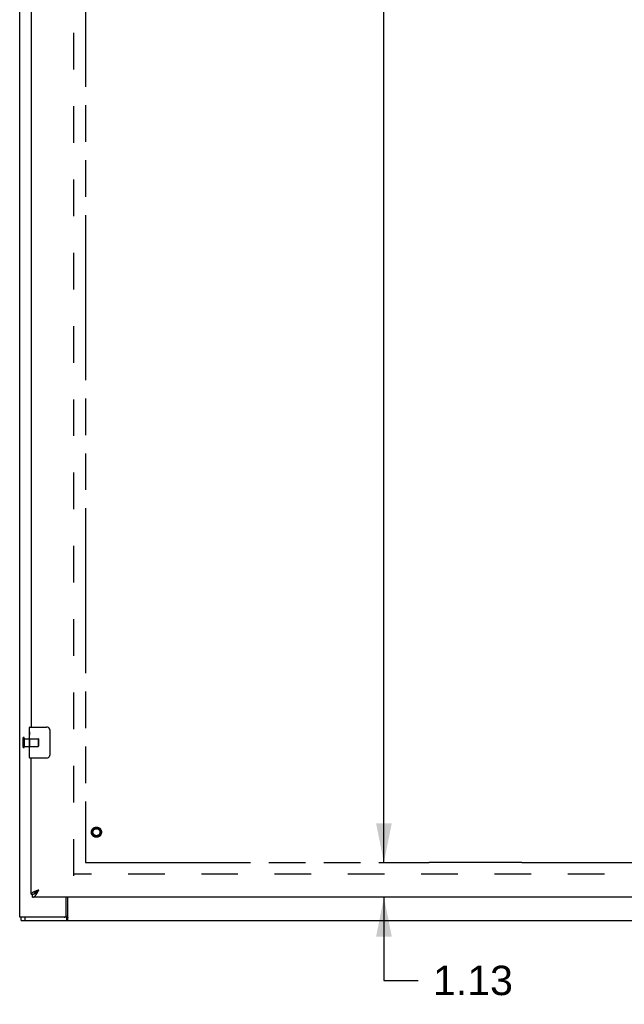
# Model space of a CAD drawing. Header units: inches. Extents: x 0 to 215, y 0 to 139.
# Tile 3 of 91: x 35 to 55, y 30 to 62. Entities that reach past the tile are written whole.
import ezdxf

# ---------------------------------------------------------------- set-up
doc = ezdxf.new("R2010")
doc.units = ezdxf.units.IN
doc.header["$LTSCALE"] = 11.835443
doc.header["$MEASUREMENT"] = 0
doc.linetypes.add('HIDDEN', pattern=[0.2, 0.1, -0.1])
doc.linetypes.add('PHANTOM', pattern=[0.8, 0.45, -0.05, 0.1, -0.05, 0.1, -0.05])
doc.layers.get('0').update_dxf_attribs({"linetype": 'CONTINUOUS'})
for name, color, linetype in [('02___PRT_ALL_AXES', 7, 'CONTINUOUS'), ('AVAILABLE_DOOR_SPACE', 7, 'CONTINUOUS'), ('DEFAULT_2', 8, 'HIDDEN'), ('DIMENSIONS', 7, 'CONTINUOUS')]:
    doc.layers.add(name, color=color, linetype=linetype)
doc.styles.get("Standard").update_dxf_attribs({"font": 'arial.ttf'})
doc.dimstyles.new('DIMSTYLE_1', dxfattribs={"dimtxt": 0.949367, "dimasz": 1.265823, "dimexe": 0.09, "dimexo": 0.07, "dimgap": 0.0375, "dimtad": 0, "dimtih": 1, "dimtoh": 1, "dimzin": 4, "dimdsep": 46, "dimtxsty": 'Standard', "dimblk": '_FILLED', "dimblk1": '_FILLED', "dimblk2": '_FILLED', "dimcen": 0.09, "dimazin": 1, "dimtfac": 1, "dimtofl": 0, "dimtmove": 0, "dimatfit": 3, "dimldrblk": '_FILLED', "dimfxl": 1, "dimtolj": 1, "dimtzin": 4, "dimarcsym": 0})

# ---------------------------------------------------------------- blocks, each defined once
blk = doc.blocks.new('_FILLED')
at = {"color": 0, "linetype": 'ByBlock'}
blk.add_solid([(0, 0), (-1, 0.2), (-1, -0.2)], dxfattribs=at)
blk = doc.blocks.new('*D14')
at = {"layer": 'DIMENSIONS', "color": 2, "linetype": 'Continuous'}
for p, q in [((47.678, 102.647), (45.773, 102.647)), ((46.912, 102.647), (46.912, 69.472)), ((46.912, 34.397), (46.912, 66.149))]:
    blk.add_line(p, q, dxfattribs=at)
at = {"layer": 'DIMENSIONS', "color": 2, "linetype": 'Continuous', "xscale": 1.2658227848, "yscale": 1.2658227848, "zscale": 1.2658227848}
for p, rotation in [((46.912, 102.647), 90), ((46.912, 34.397), 270)]:
    blk.add_blockref('_FILLED', p, dxfattribs=dict(at, rotation=rotation))
at = {"layer": 'DIMENSIONS', "color": 2, "linetype": 'Continuous', "insert": (46.912, 68.997), "char_height": 0.9494, "width": 3.31749, "attachment_point": 2, "line_spacing_factor": 0.9}
blk.add_mtext('68.25\\Ptyp.', dxfattribs=at)
blk = doc.blocks.new('*D15')
at = {"layer": 'DIMENSIONS', "color": 2, "linetype": 'Continuous'}
for p, q in [((46.912, 34.397), (46.912, 36.929)), ((46.912, 33.272), (46.912, 30.588)), ((46.912, 30.588), (48.02, 30.588))]:
    blk.add_line(p, q, dxfattribs=at)
at = {"layer": 'DIMENSIONS', "color": 2, "linetype": 'Continuous', "xscale": 1.2658227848, "yscale": 1.2658227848, "zscale": 1.2658227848}
for p, rotation in [((46.912, 34.397), 270), ((46.912, 33.272), 90)]:
    blk.add_blockref('_FILLED', p, dxfattribs=dict(at, rotation=rotation))
at = {"layer": 'DIMENSIONS', "color": 2, "linetype": 'Continuous', "insert": (48.495, 31.063), "char_height": 0.9494, "width": 2.57988, "attachment_point": 1, "line_spacing_factor": 0.9}
blk.add_mtext('1.13', dxfattribs=at)

msp = doc.modelspace()

# ---------------------------------------------------------------- linework, layer by layer
at = {"color": 3, "linetype": 'Continuous'}
for p, q in [((35.148, 32.626), (35.148, 107.616)), ((35.523, 68.022), (35.523, 38.772)), ((35.523, 33.376), (35.523, 37.772)), ((35.678, 33.485), (35.69, 33.489)), ((35.69, 33.489), (35.702, 33.494)), ((35.702, 33.494), (35.714, 33.498)), ((35.714, 33.498), (35.726, 33.503)), ((35.726, 33.503), (35.738, 33.508)), ((35.738, 33.508), (35.757, 33.514)), ((35.739, 33.461), (35.746, 33.474)), ((35.746, 33.474), (35.753, 33.487)), ((35.753, 33.487), (35.77, 33.519)), ((35.757, 33.514), (35.77, 33.519)), ((64.169, 33.272), (35.565, 33.272)), ((36.648, 32.689), (36.648, 33.272)), ((36.655, 32.626), (35.148, 32.626))]:
    msp.add_line(p, q, dxfattribs=at)
at = {"color": 7, "linetype": 'Continuous'}
for p, q in [((35.463, 38.612), (35.463, 38.757)), ((35.478, 38.772), (36.018, 38.772)), ((36.118, 38.672), (36.118, 37.872)), ((35.463, 38.354), (35.463, 38.388)), ((35.463, 38.157), (35.463, 38.188)), ((35.463, 37.787), (35.463, 37.927)), ((36.018, 37.772), (35.478, 37.772)), ((35.723, 33.489), (35.731, 33.494)), ((35.731, 33.494), (35.74, 33.5)), ((35.732, 33.479), (35.739, 33.486)), ((35.739, 33.486), (35.746, 33.493)), ((35.74, 33.5), (35.748, 33.505)), ((35.746, 33.493), (35.753, 33.5)), ((35.748, 33.505), (35.761, 33.514)), ((35.753, 33.5), (35.77, 33.519)), ((35.761, 33.514), (35.77, 33.519)), ((35.523, 33.376), (35.565, 33.376)), ((35.565, 33.272), (35.565, 33.376)), ((36.701, 32.522), (36.701, 33.272)), ((35.2, 32.522), (35.2, 32.626)), ((35.2, 32.522), (95.096, 32.522)), ((35.33, 32.522), (35.33, 32.626)), ((36.655, 32.626), (36.655, 32.522))]:
    msp.add_line(p, q, dxfattribs=at)
for points in [[(36.111, 38.709), (36.113, 38.703), (36.115, 38.697), (36.116, 38.691), (36.117, 38.685), (36.118, 38.679), (36.118, 38.672)], [(36.118, 37.872), (36.118, 37.866), (36.117, 37.86), (36.116, 37.854), (36.115, 37.848), (36.113, 37.842), (36.111, 37.836)], [(35.565, 33.376), (35.569, 33.377), (35.572, 33.377), (35.575, 33.377), (35.579, 33.377), (35.582, 33.378), (35.586, 33.378), (35.589, 33.379), (35.592, 33.38), (35.596, 33.38), (35.599, 33.381), (35.603, 33.382), (35.606, 33.383), (35.609, 33.385), (35.613, 33.386), (35.616, 33.387), (35.62, 33.389), (35.623, 33.39), (35.626, 33.392)], [(35.626, 33.392), (35.63, 33.394), (35.633, 33.396), (35.637, 33.397), (35.64, 33.399), (35.644, 33.402), (35.647, 33.404), (35.65, 33.406), (35.654, 33.408), (35.657, 33.411), (35.661, 33.413), (35.664, 33.416), (35.667, 33.418), (35.671, 33.421), (35.674, 33.424), (35.678, 33.426), (35.681, 33.429), (35.684, 33.432), (35.688, 33.435), (35.691, 33.438), (35.695, 33.441), (35.698, 33.445), (35.701, 33.448), (35.705, 33.451), (35.708, 33.454), (35.712, 33.458), (35.715, 33.461), (35.719, 33.464), (35.722, 33.468), (35.725, 33.471), (35.732, 33.479)], [(35.63, 33.394), (35.63, 33.396), (35.631, 33.398), (35.632, 33.401), (35.634, 33.404), (35.635, 33.407), (35.636, 33.409), (35.638, 33.412), (35.64, 33.415), (35.642, 33.418), (35.643, 33.42), (35.646, 33.423), (35.648, 33.426), (35.65, 33.429), (35.652, 33.431), (35.655, 33.434), (35.657, 33.437), (35.66, 33.44), (35.663, 33.442), (35.666, 33.445), (35.669, 33.448), (35.672, 33.45), (35.675, 33.453), (35.678, 33.456), (35.682, 33.459), (35.685, 33.461), (35.689, 33.464), (35.692, 33.467), (35.696, 33.47), (35.7, 33.472), (35.703, 33.475), (35.707, 33.478), (35.711, 33.481), (35.715, 33.483), (35.719, 33.486), (35.723, 33.489)], [(36.689, 32.583), (36.687, 32.573), (36.685, 32.568), (36.684, 32.563), (36.683, 32.558), (36.682, 32.553), (36.68, 32.548), (36.678, 32.544), (36.677, 32.54), (36.675, 32.537), (36.673, 32.534), (36.671, 32.531), (36.669, 32.528), (36.667, 32.526), (36.664, 32.525), (36.662, 32.524), (36.66, 32.523), (36.657, 32.523), (36.655, 32.522)], [(36.701, 32.619), (36.699, 32.617), (36.698, 32.614), (36.697, 32.611), (36.695, 32.607), (36.694, 32.603), (36.693, 32.598), (36.691, 32.594), (36.69, 32.589), (36.689, 32.583)]]:
    msp.add_lwpolyline(points, dxfattribs=at)
at = {"color": 3, "linetype": 'Continuous'}
for points in [[(35.523, 33.376), (35.523, 33.379), (35.523, 33.381), (35.524, 33.383), (35.524, 33.386), (35.525, 33.388), (35.526, 33.39), (35.527, 33.393), (35.528, 33.395), (35.53, 33.397), (35.531, 33.399), (35.533, 33.402), (35.534, 33.404), (35.536, 33.406), (35.538, 33.409), (35.541, 33.411), (35.543, 33.413), (35.546, 33.416), (35.548, 33.418), (35.551, 33.42), (35.554, 33.422), (35.557, 33.425), (35.56, 33.427), (35.564, 33.429), (35.567, 33.432), (35.571, 33.434), (35.575, 33.436), (35.579, 33.439), (35.583, 33.441), (35.587, 33.443), (35.591, 33.445), (35.595, 33.448), (35.6, 33.45), (35.604, 33.452), (35.609, 33.455), (35.614, 33.457), (35.619, 33.459), (35.624, 33.462)], [(35.624, 33.462), (35.629, 33.464), (35.634, 33.466), (35.639, 33.468), (35.645, 33.471), (35.65, 33.473), (35.656, 33.475), (35.661, 33.478), (35.667, 33.48), (35.672, 33.482), (35.678, 33.485)], [(35.688, 33.374), (35.691, 33.379), (35.695, 33.385), (35.698, 33.39), (35.701, 33.396), (35.705, 33.401), (35.708, 33.407), (35.712, 33.413), (35.715, 33.419), (35.719, 33.425), (35.722, 33.431), (35.725, 33.437), (35.729, 33.443), (35.732, 33.449), (35.739, 33.461)], [(35.565, 33.272), (35.569, 33.273), (35.572, 33.273), (35.575, 33.273), (35.579, 33.274), (35.582, 33.275), (35.586, 33.276), (35.589, 33.277), (35.592, 33.278), (35.596, 33.279), (35.599, 33.281), (35.603, 33.283), (35.606, 33.285), (35.609, 33.287), (35.613, 33.289), (35.616, 33.291), (35.62, 33.294), (35.623, 33.297), (35.626, 33.299), (35.63, 33.302), (35.633, 33.306), (35.637, 33.309), (35.64, 33.312), (35.644, 33.316), (35.647, 33.32), (35.65, 33.323), (35.654, 33.327), (35.657, 33.332), (35.661, 33.336), (35.664, 33.34), (35.667, 33.345), (35.671, 33.349), (35.674, 33.354), (35.678, 33.359), (35.681, 33.364), (35.684, 33.369), (35.688, 33.374)], [(36.673, 32.651), (36.671, 32.645), (36.67, 32.643), (36.669, 32.64), (36.668, 32.638), (36.667, 32.635), (36.665, 32.633), (36.664, 32.631), (36.663, 32.63), (36.661, 32.628), (36.659, 32.627), (36.658, 32.627), (36.657, 32.627), (36.655, 32.626)], [(36.701, 32.682), (36.699, 32.682), (36.696, 32.681), (36.694, 32.68), (36.692, 32.679), (36.69, 32.678), (36.688, 32.676), (36.686, 32.674), (36.684, 32.672), (36.683, 32.67), (36.681, 32.668), (36.68, 32.665), (36.678, 32.663), (36.677, 32.66), (36.676, 32.657), (36.675, 32.654), (36.673, 32.651)]]:
    msp.add_lwpolyline(points, dxfattribs=at)
at = {"color": 7, "linetype": 'Continuous'}
for centre, radius, start, end in [((35.478, 38.757), 0.015, 90, 180), ((36.018, 38.672), 0.1, 21.1999, 90), ((35.478, 37.787), 0.015, 180, 270), ((36.018, 37.872), 0.1, 270, 338.7946)]:
    msp.add_arc(centre, radius, start, end, dxfattribs=at)
at = {"color": 3, "linetype": 'Continuous'}
msp.add_arc((36.585, 32.689), 0.0625, 270, 360, dxfattribs=at)
at = {"layer": '02___PRT_ALL_AXES', "color": 7, "linetype": 'Continuous'}
for p, q in [((35.463, 38.612), (35.463, 38.757)), ((35.463, 38.354), (35.463, 38.611)), ((35.469, 38.555), (35.463, 38.555)), ((35.463, 38.524), (35.47, 38.524)), ((35.47, 38.388), (35.47, 38.524)), ((35.463, 38.388), (35.47, 38.388)), ((35.463, 37.787), (35.463, 38.351)), ((35.465, 38.325), (35.463, 38.325)), ((35.463, 38.193), (35.469, 38.193)), ((35.465, 38.327), (35.466, 38.305)), ((35.463, 38.157), (35.47, 38.157)), ((35.463, 38.094), (35.47, 38.094)), ((35.463, 37.927), (35.47, 37.927)), ((35.47, 37.927), (35.47, 38.157))]:
    msp.add_line(p, q, dxfattribs=at)
at = {"layer": '02___PRT_ALL_AXES', "color": 8, "linetype": 'HIDDEN'}
for p, q in [((35.295, 38.396), (35.742, 38.396)), ((35.295, 38.396), (35.295, 38.148)), ((35.295, 38.148), (35.742, 38.148))]:
    msp.add_line(p, q, dxfattribs=at)
at = {"layer": '02___PRT_ALL_AXES', "color": 7, "linetype": 'Continuous'}
for points in [[(35.463, 38.612), (35.463, 38.608), (35.464, 38.603), (35.464, 38.598), (35.466, 38.585)], [(35.466, 38.585), (35.467, 38.577), (35.468, 38.569), (35.468, 38.561)], [(35.468, 38.561), (35.469, 38.552), (35.47, 38.543), (35.47, 38.533), (35.47, 38.524)], [(35.463, 38.354), (35.463, 38.346), (35.464, 38.337), (35.465, 38.327)], [(35.466, 38.305), (35.467, 38.293), (35.468, 38.281), (35.469, 38.269), (35.47, 38.256), (35.47, 38.243), (35.47, 38.231), (35.47, 38.218), (35.47, 38.205), (35.469, 38.192), (35.468, 38.18), (35.467, 38.168)]]:
    msp.add_lwpolyline(points, dxfattribs=at)
at = {"layer": '02___PRT_ALL_AXES', "color": 8, "linetype": 'HIDDEN'}
msp.add_circle((37.627, 35.376), 0.124, dxfattribs=at)
at = {"layer": '02___PRT_ALL_AXES', "color": 7, "linetype": 'Continuous'}
msp.add_ellipse((35.726, 38.188), major_axis=(0.263, 0), ratio=0.432808, start_param=3.141593, end_param=3.321581, dxfattribs=at)
at = {"layer": 'AVAILABLE_DOOR_SPACE', "color": 4, "linetype": 'PHANTOM'}
for p, q in [((37.273, 102.647), (37.273, 34.397)), ((37.273, 34.397), (48.367, 34.397)), ((51.367, 34.398), (48.367, 34.398)), ((48.367, 34.398), (48.367, 34.397)), ((51.367, 34.397), (51.367, 34.398)), ((51.367, 34.397), (60.586, 34.397))]:
    msp.add_line(p, q, dxfattribs=at)
at = {"layer": 'DEFAULT_2', "color": 8, "linetype": 'HIDDEN'}
for p, q in [((36.898, 33.97), (36.898, 103.074)), ((35.252, 38.414), (35.252, 38.13)), ((35.295, 38.414), (35.295, 38.13)), ((35.742, 38.396), (35.742, 38.148)), ((35.752, 38.386), (35.752, 38.158)), ((63.502, 34.022), (36.898, 34.022))]:
    msp.add_line(p, q, dxfattribs=at)
for radius in [0.164, 0.142, 0.124, 0.114]:
    msp.add_circle((37.627, 35.376), radius, dxfattribs=at)
for centre, radius, start, end in [((35.274, 38.414), 0.0215, 0, 180), ((35.742, 38.386), 0.01, 0, 90), ((35.274, 38.13), 0.0215, 180, 360), ((35.742, 38.158), 0.01, 270, 360)]:
    msp.add_arc(centre, radius, start, end, dxfattribs=at)

# ---------------------------------------------------------------- dimensions: what is measured, and where the dimension line sits
at = {"layer": 'DIMENSIONS', "color": 2, "linetype": 'Continuous'}
dim = msp.add_linear_dim(base=(46.912, 34.397), p1=(45.703, 102.647), p2=(37.273, 34.397), angle=270, text='<>\\Ptyp.', dimstyle='DIMSTYLE_1', dxfattribs=at)
dim.commit()
dim.dimension.update_dxf_attribs({"geometry": '*D14', "text_midpoint": (46.912, 67.81), "dimtype": 160})
dim = msp.add_linear_dim(base=(46.912494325, 33.272496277), p1=(37.273131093, 34.397496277), p2=(35.565131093, 33.272496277), angle=270, dimstyle='DIMSTYLE_1', dxfattribs=at)
dim.commit()
dim.dimension.update_dxf_attribs({"geometry": '*D15', "text_midpoint": (49.825830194, 30.582808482), "dimtype": 160})

doc.saveas('drawing.dxf')
